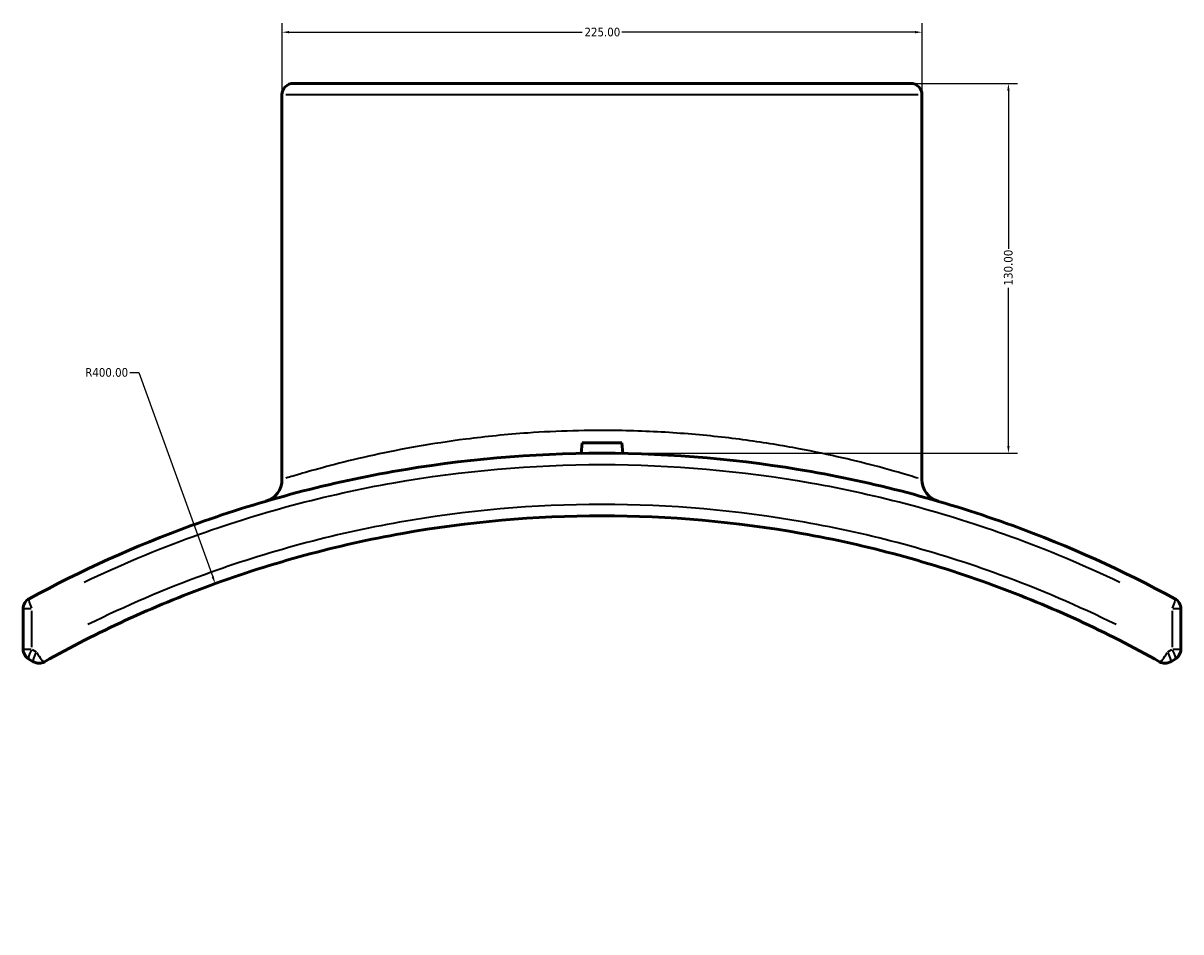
# Model space of a CAD drawing. Header units: millimetres. Extents: x -331 to 1430, y -378 to 1043.
# Tile 3 of 7: x 306 to 713, y 117 to 437. Entities that reach past the tile are written whole.
import ezdxf

# ---------------------------------------------------------------- set-up
doc = ezdxf.new("R2010")
doc.units = ezdxf.units.MM
for name, color, linetype, lineweight in [('Dimension (ANSI)', 7, 'Continuous', 25), ('Visible (ANSI)', 7, 'Continuous', 50), ('Visible Narrow (ANSI)', 7, 'Continuous', 35)]:
    doc.layers.add(name, color=color, linetype=linetype, lineweight=lineweight)
doc.styles.add('Note Text (ANSI)', font='tahoma.ttf')
doc.dimstyles.new('Default - mm (ANSI)', dxfattribs={"dimtxt": 3.048, "dimasz": 2.5, "dimexe": 3.175, "dimexo": 1.6002, "dimgap": 0.8, "dimtad": 0, "dimtoh": 1, "dimrnd": 1e-08, "dimzin": 4, "dimdsep": 46, "dimtxsty": 'Note Text (ANSI)', "dimcen": 0.09, "dimdle": 10, "dimclrd": 256, "dimclre": 256, "dimclrt": 256, "dimadec": 1, "dimazin": 1, "dimtfac": 1, "dimtofl": 0, "dimtmove": 0, "dimatfit": 3, "dimfxl": 1, "dimtolj": 1, "dimtzin": 4, "dimlwd": -1, "dimlwe": -1, "dimarcsym": 0})

# ---------------------------------------------------------------- blocks, each defined once
blk = doc.blocks.new('*D6')
at = {"layer": 'Defpoints', "color": 0, "transparency": 16777216}
for p in [(373.47, 239.92), (509.47, -136.26)]:
    blk.add_point(p, dxfattribs=at)
at = {"layer": 'Dimension (ANSI)', "transparency": 16777216}
for p, q in [((343.42, 314.09), (346.66, 314.09)), ((346.66, 314.09), (372.62, 242.27))]:
    blk.add_line(p, q, dxfattribs=at)
blk.add_solid([(373.01, 242.41), (372.23, 242.13), (373.47, 239.92)], dxfattribs=at)
at = {"layer": 'Dimension (ANSI)', "transparency": 16777216, "insert": (327.79, 315.68), "char_height": 3.048, "attachment_point": 1, "style": 'Note Text (ANSI)'}
blk.add_mtext('\\A1;R400.00', dxfattribs=at)
blk = doc.blocks.new('*D7')
at = {"layer": 'Defpoints', "color": 0, "transparency": 16777216}
for p in [(621.97, 433.74), (396.97, 411.74), (621.97, 411.74)]:
    blk.add_point(p, dxfattribs=at)
at = {"layer": 'Dimension (ANSI)', "transparency": 16777216}
for p, q in [((396.97, 413.34), (396.97, 436.92)), ((621.97, 413.34), (621.97, 436.92)), ((399.47, 433.74), (502.51, 433.74)), ((619.47, 433.74), (516.43, 433.74))]:
    blk.add_line(p, q, dxfattribs=at)
for points in [[(399.47, 434.16), (399.47, 433.33), (396.97, 433.74)], [(619.47, 434.16), (619.47, 433.33), (621.97, 433.74)]]:
    blk.add_solid(points, dxfattribs=at)
at = {"layer": 'Dimension (ANSI)', "transparency": 16777216, "insert": (503.31, 435.33), "char_height": 3.048, "attachment_point": 1, "style": 'Note Text (ANSI)'}
blk.add_mtext('\\A1;225.00', dxfattribs=at)
blk = doc.blocks.new('*D8')
at = {"layer": 'Defpoints', "color": 0, "transparency": 16777216}
for p in [(617.97, 415.74), (509.47, 285.74), (652.35, 285.74)]:
    blk.add_point(p, dxfattribs=at)
at = {"layer": 'Dimension (ANSI)', "transparency": 16777216}
for p, q in [((619.57, 415.74), (655.52, 415.74)), ((652.35, 413.24), (652.35, 357.58)), ((652.35, 288.24), (652.35, 343.9)), ((511.07, 285.74), (655.52, 285.74))]:
    blk.add_line(p, q, dxfattribs=at)
for points in [[(651.93, 413.24), (652.76, 413.24), (652.35, 415.74)], [(651.93, 288.24), (652.76, 288.24), (652.35, 285.74)]]:
    blk.add_solid(points, dxfattribs=at)
at = {"layer": 'Dimension (ANSI)', "transparency": 16777216, "insert": (650.76, 344.7), "char_height": 3.048, "attachment_point": 1, "rotation": 90, "style": 'Note Text (ANSI)'}
blk.add_mtext('\\A1;130.00', dxfattribs=at)

msp = doc.modelspace()

# ---------------------------------------------------------------- linework, layer by layer
at = {"layer": 'Visible (ANSI)'}
for p, q in [((400.968, 415.745), (617.968, 415.745)), ((396.968, 411.745), (396.968, 276.515)), ((621.968, 411.745), (621.968, 276.515)), ((502.468, 289.345), (502.148, 285.681)), ((502.468, 289.345), (516.468, 289.345)), ((516.468, 289.345), (516.789, 285.681)), ((305.968, 231.064), (305.968, 216.822)), ((712.968, 216.822), (712.968, 231.064)), ((309.526, 212.462), (307.972, 213.356)), ((710.965, 213.356), (709.411, 212.462))]:
    msp.add_line(p, q, dxfattribs=at)
for centre, radius, start, end in [((400.968, 411.745), 4, 90, 180), ((617.968, 411.745), 4, 0, 90), ((388.968, 276.515), 8, 286.27408, 0), ((629.968, 276.515), 8, 180, 253.72592), ((309.968, 231.064), 4, 118.50743, 180), ((708.968, 231.064), 4, 0, 61.49257), ((309.968, 216.822), 4, 180, 240.06112), ((708.968, 216.822), 4, 299.93888, 0), ((311.522, 215.928), 4, 240.06112, 299.33841), ((707.415, 215.928), 4, 240.66159, 299.93888)]:
    msp.add_arc(centre, radius, start, end, dxfattribs=at)
for points, knots in [([(710.878, 234.579), (692.622, 244.494), (673.552, 253.103), (630.962, 268.611), (607.219, 275.003), (558.803, 283.571), (534.136, 285.745), (509.468, 285.745), (484.801, 285.745), (460.134, 283.571), (411.718, 275.003), (387.975, 268.611), (345.385, 253.103), (326.315, 244.494), (308.059, 234.579)], [-43.8924517, -43.8924517, -43.8924517, -43.8924517, -37.5851362, -37.5851362, -30.2550524, -30.2550524, -22.9249637, -22.9249637, -22.9249637, -15.5948749, -15.5948749, -8.264791, -8.264791, -1.9574854, -1.9574854, -1.9574854, -1.9574854]), ([(313.482, 212.441), (332.055, 222.88), (351.547, 231.879), (393.568, 247.291), (416.217, 253.43), (462.405, 261.658), (485.936, 263.745), (509.468, 263.745), (533, 263.745), (556.532, 261.658), (602.72, 253.43), (625.369, 247.291), (667.39, 231.879), (686.882, 222.88), (705.455, 212.441)], [-42.9952376, -42.9952376, -42.9952376, -42.9952376, -36.403479, -36.403479, -29.2732673, -29.2732673, -22.1430505, -22.1430505, -22.1430505, -15.0128338, -15.0128338, -7.882622, -7.882622, -1.2908496, -1.2908496, -1.2908496, -1.2908496])]:
    msp.add_open_spline(points, degree=3, knots=knots, dxfattribs=at)
at = {"layer": 'Visible Narrow (ANSI)'}
for p, q in [((620.583, 411.745), (398.354, 411.745)), ((308.781, 231.064), (305.977, 231.064)), ((309.039, 217.535), (309.039, 230.352)), ((709.898, 230.352), (709.898, 217.535)), ((712.96, 231.064), (710.156, 231.064)), ((305.977, 216.822), (308.781, 216.822)), ((309.117, 216.778), (310.522, 215.973)), ((708.415, 215.973), (709.82, 216.778)), ((710.156, 216.822), (712.96, 216.822))]:
    msp.add_line(p, q, dxfattribs=at)
msp.add_arc((629.968, 276.515), 8, 183.6863, 250.03962, dxfattribs=at)
for centre, major_axis, ratio, start_param, end_param in [((309.968, 231.064), (-1.909, 3.515), 0.2054675, 0.0729831, 1.3866788), ((708.968, 231.064), (1.909, 3.515), 0.2054675, 4.8965065, 6.2102022), ((309.968, 216.822), (-1.996, -3.466), 0.2027337, 4.901351, 6.2104572), ((708.968, 216.822), (1.996, -3.466), 0.2027337, 0.0727281, 1.3818343), ((311.522, 215.928), (-1.996, -3.466), 0.2011339, 4.9004874, 6.2104117), ((311.522, 215.928), (1.96, -3.487), 0.2022878, 4.6833785, 6.1989849), ((707.415, 215.928), (-1.96, -3.487), 0.2022878, 0.0842004, 1.5998068), ((707.415, 215.928), (1.996, -3.466), 0.2011339, 0.0727736, 1.3826979)]:
    msp.add_ellipse(centre, major_axis=major_axis, ratio=ratio, start_param=start_param, end_param=end_param, dxfattribs=at)
for points, knots in [([(620.568, 276.952), (619.812, 277.185), (618.753, 277.508), (614.514, 278.775), (610.295, 280.004), (597.473, 283.366), (587.807, 285.656), (570.67, 288.766), (564.374, 289.764), (551.138, 291.482), (544.198, 292.201), (529.912, 293.255), (522.565, 293.589), (504.511, 293.864), (493.765, 293.56), (475.898, 292.314), (468.598, 291.576), (449.647, 289.141), (438.699, 287.132), (424.235, 283.98), (419.566, 282.847), (411.436, 280.751), (407.976, 279.787), (402.491, 278.207), (400.427, 277.582), (398.797, 277.082), (398.571, 277.013), (398.367, 276.95)], [1.7040036, 1.7040036, 1.7040036, 1.7040036, 3.0904447, 3.0904447, 6.0414594, 6.0414594, 10.1197844, 10.1197844, 12.2412177, 12.2412177, 14.3626463, 14.3626463, 16.4920651, 16.4920651, 19.5660739, 19.5660739, 21.7888581, 21.7888581, 25.6275917, 25.6275917, 27.7738558, 27.7738558, 29.9201151, 29.9201151, 32.0016498, 32.0016498, 32.3760688, 32.3760688, 32.3760688, 32.3760688]), ([(327.418, 240.425), (339.892, 246.397), (352.7, 251.774), (388.566, 264.773), (412.193, 271.104), (460.374, 279.592), (484.921, 281.745), (509.468, 281.745), (534.016, 281.745), (558.563, 279.592), (606.744, 271.104), (630.371, 264.773), (666.237, 251.774), (679.045, 246.397), (691.519, 240.425)], [4.0542337, 4.0542337, 4.0542337, 4.0542337, 8.264791, 8.264791, 15.5948749, 15.5948749, 22.9249637, 22.9249637, 22.9249637, 30.2550524, 30.2550524, 37.5851362, 37.5851362, 41.7957034, 41.7957034, 41.7957034, 41.7957034]), ([(690.179, 225.492), (676.907, 232.061), (663.233, 237.926), (627.073, 251.127), (604.091, 257.326), (557.224, 265.637), (533.347, 267.745), (509.468, 267.745), (485.59, 267.745), (461.713, 265.637), (414.846, 257.326), (391.864, 251.127), (355.704, 237.926), (342.03, 232.061), (328.758, 225.492)], [3.376069, 3.376069, 3.376069, 3.376069, 7.882622, 7.882622, 15.0128338, 15.0128338, 22.1430505, 22.1430505, 22.1430505, 29.2732673, 29.2732673, 36.403479, 36.403479, 40.9100182, 40.9100182, 40.9100182, 40.9100182])]:
    msp.add_open_spline(points, degree=3, knots=knots, dxfattribs=at)

# ---------------------------------------------------------------- dimensions: what is measured, and where the dimension line sits
at = {"layer": 'Dimension (ANSI)'}
for base, p1, p2, angle, picture, middle in [((621.968, 433.745), (396.968, 411.745), (621.968, 411.745), 180, '*D7', (509.468, 433.745)), ((652.346, 285.744), (617.968, 415.745), (509.468, 285.744), 90, '*D8', (652.346, 350.744))]:
    dim = msp.add_linear_dim(base=base, p1=p1, p2=p2, angle=angle, dimstyle='Default - mm (ANSI)', override={"dimtoh": 0, "dimdec": 2, "dimtp": 0, "dimtm": 0, "dimtdec": 2, "dimatfit": 1}, dxfattribs=at)
    dim.commit()
    dim.dimension.update_dxf_attribs({"geometry": picture, "text_midpoint": middle, "dimtype": 160})
dim = msp.add_radius_dim(center=(509.468, -136.258), mpoint=(373.473, 239.916), dimstyle='Default - mm (ANSI)', override={"dimtih": 1, "dimdec": 2, "dimcen": 0, "dimtp": 0, "dimtm": 0, "dimtdec": 2}, dxfattribs=at)
dim.commit()
dim.dimension.update_dxf_attribs({"geometry": '*D6', "text_midpoint": (335.203, 314.092), "dimtype": 164})

doc.saveas('drawing.dxf')
